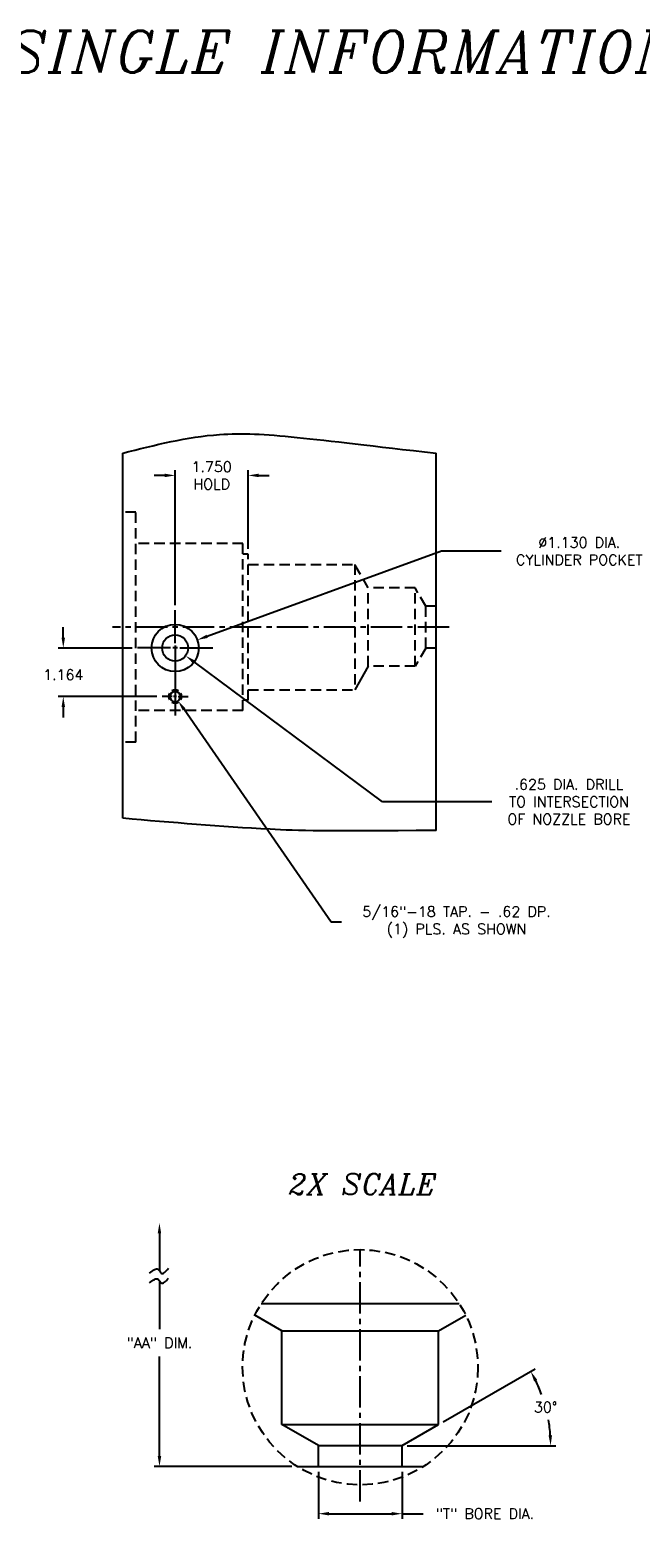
# Model space of a CAD drawing. Extents: x 78 to 191, y 63 to 102.
# Tile 3 of 4: x 132 to 146, y 66 to 102. Entities that reach past the tile are written whole.
import ezdxf
from ezdxf.enums import TextEntityAlignment as Align

# ---------------------------------------------------------------- set-up
doc = ezdxf.new("R2010")
doc.units = 0
doc.header["$MEASUREMENT"] = 0
doc.linetypes.add('CENTER2', pattern=[1.125, 0.75, -0.125, 0.125, -0.125])
doc.linetypes.add('HIDDEN', pattern=[0.375, 0.25, -0.125])
doc.layers.get('DEFPOINTS').update_dxf_attribs({"linetype": 'CONTINUOUS'})
for name, color, linetype in [('BORE_HIDDEN', 1, 'HIDDEN'), ('DIM_HIDDEN', 4, 'HIDDEN'), ('DIMENSIONS', 4, 'CONTINUOUS'), ('DSCV_BORE_CENTER', 22, 'CENTER2'), ('DSCV_BORE_SOLID', 1, 'CONTINUOUS'), ('NP_SHAPE_SOLID', 6, 'CONTINUOUS'), ('SCV200_BORE_SOLID', 1, 'CONTINUOUS'), ('SCV400_BORE_CENTER', 22, 'CENTER2'), ('SCV400_BORE_SOLID', 1, 'CONTINUOUS'), ('SCV_BORE_SOLID', 1, 'CONTINUOUS')]:
    doc.layers.add(name, color=color, linetype=linetype)
doc.styles.add('ITALIC', font='italic.shx')
doc.styles.add('ROMANS', font='romans.shx')
doc.dimstyles.new('CATALOG', dxfattribs={"dimscale": 2, "dimtxt": 0.125, "dimasz": 0.125, "dimexe": 0.0625, "dimexo": 0.0625, "dimgap": 0.09, "dimtad": 0, "dimtih": 1, "dimtoh": 1, "dimdec": 3, "dimzin": 4, "dimdsep": 46, "dimtxsty": 'ROMANS', "dimcen": 0, "dimclrd": 256, "dimclre": 256, "dimclrt": 256, "dimadec": 0, "dimazin": 0, "dimtfac": 0.7, "dimtdec": 3, "dimtofl": 0, "dimtmove": 0, "dimatfit": 3, "dimfxl": 0, "dimtolj": 1, "dimtzin": 4, "dimlwd": -1, "dimlwe": -1, "dimarcsym": 0})
doc.dimstyles.new('CATALOG_2XSCALE', dxfattribs={"dimscale": 2, "dimtxt": 0.125, "dimasz": 0.125, "dimexe": 0.0625, "dimexo": 0.0625, "dimgap": 0.09, "dimtad": 0, "dimtih": 1, "dimtoh": 1, "dimdec": 3, "dimlfac": 0.5, "dimzin": 4, "dimdsep": 46, "dimtxsty": 'ROMANS', "dimcen": 0, "dimclrd": 256, "dimclre": 256, "dimclrt": 256, "dimadec": 0, "dimazin": 0, "dimtfac": 0.7, "dimtdec": 3, "dimtofl": 0, "dimtmove": 0, "dimatfit": 3, "dimfxl": 0, "dimtolj": 1, "dimtzin": 4, "dimlwd": -1, "dimlwe": -1, "dimarcsym": 0})

# ---------------------------------------------------------------- blocks, each defined once
blk = doc.blocks.new('*D10')
at = {"layer": 'DEFPOINTS', "color": 0}
for p in [(138.682, 67.245), (140.683, 67.245), (140.683, 66.115)]:
    blk.add_point(p, dxfattribs=at)
at = {"layer": 'DIMENSIONS'}
for p, q in [((138.682, 67.12), (138.682, 65.99)), ((140.683, 67.12), (140.683, 65.99)), ((138.932, 66.115), (140.433, 66.115)), ((140.683, 66.115), (141.189, 66.115))]:
    blk.add_line(p, q, dxfattribs=at)
for points in [[(138.932, 66.157), (138.932, 66.074), (138.682, 66.115)], [(140.433, 66.157), (140.433, 66.074), (140.683, 66.115)]]:
    blk.add_solid(points, dxfattribs=at)
at = {"layer": 'DIMENSIONS', "insert": (142.667, 66.115), "char_height": 0.25, "attachment_point": 5, "style": 'ROMANS'}
blk.add_mtext('\\A1;"T" BORE DIA.', dxfattribs=at)
blk = doc.blocks.new('*D11')
at = {"layer": 'DEFPOINTS', "color": 0}
for p in [(144.188, 68.363), (141.557, 68.25), (138.682, 67.745), (140.683, 67.745), (140.683, 67.745)]:
    blk.add_point(p, dxfattribs=at)
at = {"layer": 'DIMENSIONS'}
for p, q in [((141.665, 68.313), (143.874, 69.588)), ((140.808, 67.745), (144.367, 67.745))]:
    blk.add_line(p, q, dxfattribs=at)
for start, end in [(20.1512, 25.9752), (4.0247, 9.9703)]:
    blk.add_arc((140.683, 67.745), 3.56, start, end, dxfattribs=at)
for points in [[(143.846, 69.285), (143.92, 69.324), (143.765, 69.525)], [(144.275, 67.997), (144.192, 67.994), (144.242, 67.745)]]:
    blk.add_solid(points, dxfattribs=at)
at = {"layer": 'DIMENSIONS', "insert": (144.121, 68.667), "char_height": 0.25, "attachment_point": 5, "style": 'ROMANS'}
blk.add_mtext('\\A1;30° ', dxfattribs=at)
blk = doc.blocks.new('*D18')
at = {"layer": 'DEFPOINTS', "color": 0}
for p in [(135.249, 86.852), (135.5, 86.666)]:
    blk.add_point(p, dxfattribs=at)
at = {"layer": 'DIMENSIONS'}
for p, q in [((140.216, 83.168), (135.701, 86.517)), ((142.833, 83.168), (140.216, 83.168))]:
    blk.add_line(p, q, dxfattribs=at)
blk.add_solid([(135.725, 86.551), (135.676, 86.484), (135.5, 86.666)], dxfattribs=at)
at = {"layer": 'DIMENSIONS', "insert": (144.68, 83.168), "char_height": 0.25, "attachment_point": 5, "style": 'ROMANS'}
blk.add_mtext('\\A1;.625 DIA. DRILL\\PTO INTERSECTION\\POF NOZZLE BORE', dxfattribs=at)
blk = doc.blocks.new('*D19')
at = {"layer": 'DEFPOINTS', "color": 0}
for p in [(135.249, 85.688), (135.32, 85.586)]:
    blk.add_point(p, dxfattribs=at)
at = {"layer": 'DIMENSIONS'}
for p, q in [((138.986, 80.288), (135.462, 85.38)), ((139.236, 80.288), (138.986, 80.288))]:
    blk.add_line(p, q, dxfattribs=at)
blk.add_solid([(135.497, 85.404), (135.428, 85.356), (135.32, 85.586)], dxfattribs=at)
at = {"layer": 'DIMENSIONS', "insert": (141.988, 80.288), "char_height": 0.25, "attachment_point": 5, "style": 'ROMANS'}
blk.add_mtext('\\A1;5/16"-18 TAP. - .62 DP.\\P(1) PLS. AS SHOWN', dxfattribs=at)
blk = doc.blocks.new('*D23')
at = {"layer": 'DEFPOINTS', "color": 0}
for p in [(135.78, 87.046), (134.718, 86.659)]:
    blk.add_point(p, dxfattribs=at)
at = {"layer": 'DIMENSIONS'}
for p, q in [((141.627, 89.171), (136.015, 87.131)), ((143.056, 89.171), (141.627, 89.171))]:
    blk.add_line(p, q, dxfattribs=at)
blk.add_solid([(136.001, 87.17), (136.029, 87.092), (135.78, 87.046)], dxfattribs=at)
at = {"layer": 'DIMENSIONS', "insert": (144.927, 89.171), "char_height": 0.25, "attachment_point": 5, "style": 'ROMANS'}
blk.add_mtext('\\A1;∅1.130 DIA.\\PCYLINDER POCKET', dxfattribs=at)
blk = doc.blocks.new('*D24')
at = {"layer": 'DEFPOINTS', "color": 0}
for p in [(135.249, 90.986), (136.999, 89.103), (135.249, 87.757)]:
    blk.add_point(p, dxfattribs=at)
at = {"layer": 'DIMENSIONS'}
for p, q in [((135.249, 87.882), (135.249, 91.111)), ((136.999, 89.228), (136.999, 91.111)), ((134.999, 90.986), (134.749, 90.986)), ((137.249, 90.986), (137.499, 90.986))]:
    blk.add_line(p, q, dxfattribs=at)
for points in [[(134.999, 91.028), (134.999, 90.944), (135.249, 90.986)], [(137.249, 91.028), (137.249, 90.944), (136.999, 90.986)]]:
    blk.add_solid(points, dxfattribs=at)
at = {"layer": 'DIMENSIONS', "insert": (136.124, 90.986), "char_height": 0.25, "attachment_point": 5, "style": 'ROMANS'}
blk.add_mtext('\\A1;1.750 \\PHOLD', dxfattribs=at)
blk = doc.blocks.new('*D25')
at = {"layer": 'DEFPOINTS', "color": 0}
for p in [(132.57, 86.852), (134.344, 86.852), (134.937, 85.688)]:
    blk.add_point(p, dxfattribs=at)
at = {"layer": 'DIMENSIONS'}
for p, q in [((132.57, 87.102), (132.57, 87.352)), ((134.219, 86.852), (132.445, 86.852)), ((134.812, 85.688), (132.445, 85.688)), ((132.57, 85.438), (132.57, 85.188))]:
    blk.add_line(p, q, dxfattribs=at)
for points in [[(132.529, 87.102), (132.612, 87.102), (132.57, 86.852)], [(132.529, 85.438), (132.612, 85.438), (132.57, 85.688)]]:
    blk.add_solid(points, dxfattribs=at)
at = {"layer": 'DIMENSIONS', "insert": (132.57, 86.211), "char_height": 0.25, "attachment_point": 5, "style": 'ROMANS'}
blk.add_mtext('\\A1;1.164 ', dxfattribs=at)

msp = doc.modelspace()

# ---------------------------------------------------------------- linework, layer by layer
at = {"layer": 'BORE_HIDDEN'}
for p, q in [((134.3109, 90.1065), (133.9989, 90.1065)), ((134.3109, 84.5985), (134.3109, 90.1065)), ((136.8739, 89.3553), (134.3109, 89.3553)), ((136.8739, 85.3553), (136.8739, 89.3553)), ((136.9989, 89.103), (136.8739, 89.103)), ((136.9989, 85.602), (136.9989, 89.103)), ((136.9989, 88.8525), (139.5491, 88.8525)), ((139.5491, 88.8525), (139.5491, 85.8525)), ((139.8739, 88.29), (139.5491, 88.8525)), ((139.8739, 86.415), (139.8739, 88.29)), ((140.9964, 88.29), (139.8739, 88.29)), ((140.9964, 86.415), (140.9964, 88.29)), ((141.2489, 87.8527), (140.9964, 88.29)), ((141.2489, 86.8522), (141.2489, 87.8527)), ((141.4989, 87.8527), (141.2489, 87.8527)), ((141.2489, 86.8522), (140.9964, 86.415)), ((141.4989, 86.8522), (141.2489, 86.8522)), ((140.9964, 86.415), (139.8739, 86.415)), ((136.9989, 85.602), (136.8739, 85.602)), ((136.9989, 85.8525), (139.5491, 85.8525)), ((136.8739, 85.3553), (134.3109, 85.3553)), ((134.3109, 84.5985), (133.9989, 84.5985))]:
    msp.add_line(p, q, dxfattribs=at)
at = {"layer": 'DIM_HIDDEN'}
msp.add_circle((139.6821, 69.6245), 2.818, dxfattribs=at)
at = {"layer": 'DIMENSIONS'}
for p, q in [((134.8732, 72.8298), (134.8732, 71.9304)), ((134.8732, 71.6947), (134.8732, 70.5371)), ((134.8732, 67.4952), (134.8732, 69.8795)), ((138.047, 67.2452), (134.7482, 67.2452))]:
    msp.add_line(p, q, dxfattribs=at)
for points in [[(134.6379, 71.8783), (134.8442, 71.9667), (134.913, 71.8783), (135.0899, 71.9962)], [(134.6379, 71.6426), (134.8442, 71.731), (134.913, 71.6426), (135.0899, 71.7605)]]:
    msp.add_spline(points, degree=3, dxfattribs=at)
for points in [[(134.8315, 72.8298), (134.9148, 72.8298), (134.8732, 73.0798)], [(134.8315, 67.4952), (134.9148, 67.4952), (134.8732, 67.2452)]]:
    msp.add_solid(points, dxfattribs=at)
at = {"layer": 'DSCV_BORE_CENTER'}
msp.add_line((141.8119, 87.3525), (133.7489, 87.3525), dxfattribs=at)
at = {"layer": 'DSCV_BORE_SOLID'}
for p, q in [((135.2489, 86.9665), (135.2489, 87.757)), ((135.1349, 86.8525), (134.3444, 86.8525)), ((135.3059, 86.8525), (135.1919, 86.8525)), ((135.2489, 86.9095), (135.2489, 86.7955)), ((135.2489, 86.8525), (135.2489, 85.239)), ((135.2489, 86.7385), (135.2489, 85.948)), ((135.3629, 86.8525), (136.1534, 86.8525)), ((135.1777, 85.6885), (134.9369, 85.6885)), ((135.2844, 85.6885), (135.2133, 85.6885)), ((135.2489, 85.724), (135.2489, 85.6529)), ((135.2489, 85.6173), (135.2489, 85.3765)), ((135.32, 85.6885), (135.5609, 85.6885))]:
    msp.add_line(p, q, dxfattribs=at)
for centre, radius in [((135.2489, 86.8525), 0.3125), ((135.2489, 85.6885), 0.1248)]:
    msp.add_circle(centre, radius, dxfattribs=at)
for start, end in [(150, 210), (60, 120), (329.99993, 29.99992), (240.00001, 299.99999)]:
    msp.add_arc((135.2489, 85.6885), 0.156, start, end, dxfattribs=at)
at = {"layer": 'NP_SHAPE_SOLID'}
for p, q in [((133.9989, 82.7732), (133.9989, 91.5195)), ((141.4989, 82.4823), (141.4989, 91.5178)), ((138.172, 67.2452), (141.1922, 67.2452))]:
    msp.add_line(p, q, dxfattribs=at)
for points, knots in [([(133.9989, 91.5195), (134.7649, 91.7148), (136.577, 92.1767), (138.4723, 91.8573), (141.4989, 91.5178)], [0, 0, 0, 0, 2.3557209, 5.5722489, 5.5722489, 5.5722489, 5.5722489]), ([(141.4989, 82.4823), (138.8431, 82.4536), (136.995, 82.513), (135.1707, 82.6714), (133.9989, 82.7732)], [2.794678, 2.794678, 2.794678, 2.794678, 4.7629728, 8.2982926, 8.2982926, 8.2982926, 8.2982926])]:
    msp.add_open_spline(points, degree=3, knots=knots, dxfattribs=at)
at = {"layer": 'SCV200_BORE_SOLID'}
msp.add_circle((135.2489, 86.8525), 0.565, dxfattribs=at)
at = {"layer": 'SCV400_BORE_CENTER'}
msp.add_line((139.6821, 66.4085), (139.6821, 72.4425), dxfattribs=at)
at = {"layer": 'SCV400_BORE_SOLID'}
for p, q in [((137.8071, 70.4952), (137.1551, 70.8717)), ((142.0549, 71.1447), (137.3093, 71.1447)), ((141.5571, 70.4952), (142.2091, 70.8717)), ((137.8071, 68.2501), (137.8071, 70.4952)), ((137.8071, 70.4952), (141.5571, 70.4952)), ((141.5571, 68.2501), (141.5571, 70.4952)), ((138.6816, 67.7452), (137.8071, 68.2501)), ((137.8071, 68.2501), (141.5571, 68.2501)), ((140.6826, 67.7452), (141.5571, 68.2501)), ((138.6816, 67.2452), (138.6816, 67.7452)), ((138.6816, 67.7452), (140.6826, 67.7452)), ((140.6826, 67.2452), (140.6826, 67.7452))]:
    msp.add_line(p, q, dxfattribs=at)
at = {"layer": 'SCV_BORE_SOLID'}
msp.add_line((139.8739, 86.415), (139.5491, 85.8525), dxfattribs=at)

# ---------------------------------------------------------------- texts
at = {"layer": 'DIMENSIONS', "style": 'ITALIC'}
msp.add_text('2X SCALE', height=0.5, dxfattribs=at).set_placement((139.7435, 74.01), align=Align.MIDDLE_CENTER)
at = {"layer": 'DIMENSIONS', "insert": (126.4257, 101.6342), "char_height": 1, "width": 48.2857, "attachment_point": 2, "style": 'ITALIC'}
msp.add_mtext('400 SERIES SCL-S LOW PROFILE SINGLE INFORMATION', dxfattribs=at)
at = {"layer": 'DIMENSIONS', "insert": (134.8732, 70.2083), "char_height": 0.25, "attachment_point": 5, "style": 'ROMANS'}
msp.add_mtext('\\A1;"AA" DIM.', dxfattribs=at)

# ---------------------------------------------------------------- dimensions: what is measured, and where the dimension line sits
at = {"layer": 'DIMENSIONS'}
dim = msp.add_linear_dim(base=(135.2489, 90.9859), p1=(136.9989, 89.103), p2=(135.2489, 87.757), text='<>\\PHOLD', dimstyle='CATALOG', override={"dimpost": ' '}, dxfattribs=at)
dim.commit()
dim.dimension.update_dxf_attribs({"geometry": '*D24', "text_midpoint": (136.1239, 90.9859)})
dim = msp.add_diameter_dim_2p(p1=(134.7179, 86.6594), p2=(135.7798, 87.0455), text='<>DIA.\\PCYLINDER POCKET', dimstyle='CATALOG', override={"dimpost": ' '}, dxfattribs=at)
dim.commit()
dim.dimension.update_dxf_attribs({"geometry": '*D23', "text_midpoint": (144.9269, 89.1715), "dimtype": 163})
dim = msp.add_linear_dim(base=(132.5702, 86.8525), p1=(134.9369, 85.6885), p2=(134.3444, 86.8525), angle=90, dimstyle='CATALOG', override={"dimpost": ' '}, dxfattribs=at)
dim.commit()
dim.dimension.update_dxf_attribs({"geometry": '*D25', "text_midpoint": (132.5702, 86.2114), "dimtype": 160})
for center, mpoint, text, picture, middle in [((135.2489, 86.8525), (135.4998, 86.6663), '.625 DIA. DRILL\\PTO INTERSECTION\\POF NOZZLE BORE', '*D18', (144.68, 83.1684)), ((135.2489, 85.6885), (135.32, 85.5857), '5/16"-18 TAP. - .62 DP.\\P(1) PLS. AS SHOWN', '*D19', (141.9876, 80.2882))]:
    dim = msp.add_radius_dim(center=center, mpoint=mpoint, text=text, dimstyle='CATALOG', override={"dimpost": ' '}, dxfattribs=at)
    dim.commit()
    dim.dimension.update_dxf_attribs({"geometry": picture, "text_midpoint": middle, "dimtype": 164})
dim = msp.add_angular_dim_2l(base=(144.1882, 68.3634), line1=((140.6826, 67.7452), (141.5571, 68.2501)), line2=((138.6816, 67.7452), (140.6826, 67.7452)), dimstyle='CATALOG_2XSCALE', override={"dimdec": 0, "dimpost": ' ', "dimazin": 1}, dxfattribs=at)
dim.commit()
dim.dimension.update_dxf_attribs({"geometry": '*D11', "text_midpoint": (144.121, 68.6665)})
dim = msp.add_linear_dim(base=(140.6826, 66.1153), p1=(138.6816, 67.2452), p2=(140.6826, 67.2452), text='"T" BORE DIA.', dimstyle='CATALOG_2XSCALE', override={"dimpost": ' '}, dxfattribs=at)
dim.commit()
dim.dimension.update_dxf_attribs({"geometry": '*D10', "text_midpoint": (142.6669, 66.1153), "dimtype": 160})

doc.saveas('drawing.dxf')
